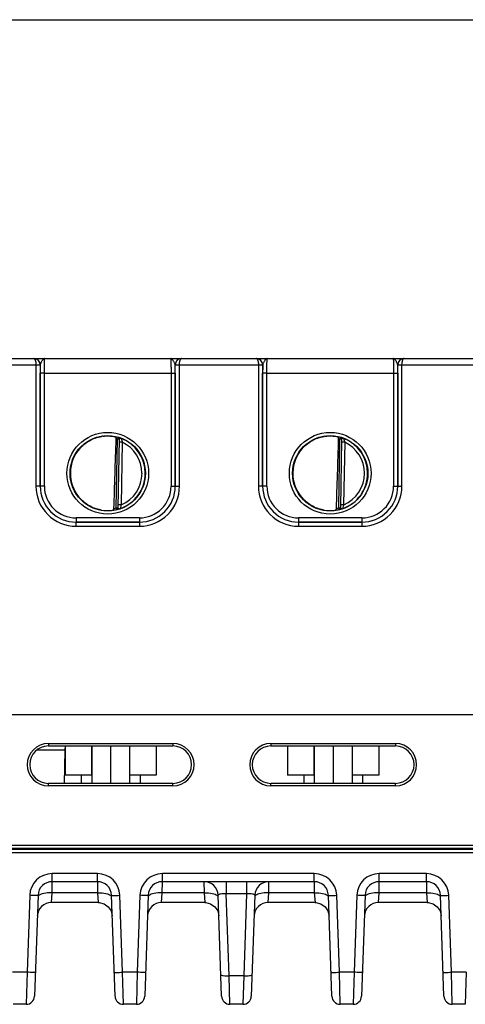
# Model space of a CAD drawing. Header units: inches. Extents: x 0 to 34, y 0 to 22.
# Tile 122 of 168: x 21.1 to 23.2, y 8.1 to 12.8. Entities that reach past the tile are written whole.
import ezdxf

# ---------------------------------------------------------------- set-up
doc = ezdxf.new("R2010")
doc.units = ezdxf.units.IN
doc.header["$LTSCALE"] = 1.87
doc.header["$MEASUREMENT"] = 0
doc.layers.get('0').update_dxf_attribs({"linetype": 'CONTINUOUS'})
doc.layers.add('02___PRT_ALL_AXES', color=7, linetype='CONTINUOUS')
doc.layers.add('DIMENSIONS', color=7, linetype='CONTINUOUS')
doc.styles.get("Standard").update_dxf_attribs({"font": 'txt', "width": 0.8})
doc.dimstyles.new('DIMSTYLE_2', dxfattribs={"dimtxt": 0.125, "dimasz": 0.18, "dimexe": 0.125, "dimexo": 0.0625, "dimgap": 0.0625, "dimtad": 0, "dimtih": 1, "dimtoh": 1, "dimzin": 4, "dimdsep": 46, "dimtxsty": 'STANDARD', "dimblk": '_FILLED', "dimblk1": '_FILLED', "dimblk2": '_FILLED', "dimcen": 0.09, "dimadec": 0, "dimazin": 0, "dimtp": 0.01, "dimtm": 0.01, "dimtfac": 1, "dimtofl": 0, "dimtmove": 0, "dimatfit": 3, "dimldrblk": '_FILLED', "dimfxl": 1, "dimtolj": 1, "dimtzin": 4, "dimarcsym": 0})

# ---------------------------------------------------------------- blocks, each defined once
blk = doc.blocks.new('_FILLED')
at = {"color": 0, "linetype": 'BYBLOCK'}
blk.add_solid([(0, 0), (-1, 0.174), (-1, -0.174)], dxfattribs=at)
blk = doc.blocks.new('*D11')
at = {"layer": 'DIMENSIONS', "color": 2, "linetype": 'CONTINUOUS'}
for p, q in [((14.9411, 12.7904), (26.0099, 12.7904)), ((25.8849, 12.7904), (25.8849, 10.6747)), ((25.8849, 8.1214), (25.8849, 10.4247)), ((24.3155, 8.1214), (26.0099, 8.1214))]:
    blk.add_line(p, q, dxfattribs=at)
at = {"layer": 'DIMENSIONS', "color": 2, "linetype": 'CONTINUOUS', "xscale": 0.18, "yscale": 0.18, "zscale": 0.18}
for p, rotation in [((25.8849, 12.7904), 90), ((25.8849, 8.1214), 270)]:
    blk.add_blockref('_FILLED', p, dxfattribs=dict(at, rotation=rotation))
at = {"layer": 'DIMENSIONS', "color": 2, "linetype": 'CONTINUOUS', "insert": (25.8849, 10.6122), "char_height": 0.125, "width": 1.225, "attachment_point": 2, "line_spacing_factor": 0.9}
blk.add_mtext('4.67{\\Ftxt.shx;\\W1.000000;\\H0.125000; }[118.6]', dxfattribs=at)

msp = doc.modelspace()

# ---------------------------------------------------------------- linework, layer by layer
at = {"color": 7, "linetype": 'CONTINUOUS'}
for p, q in [((20.8171, 11.1834), (21.1717, 11.1834)), ((21.1732, 11.1834), (21.1717, 11.1834)), ((21.1719, 11.1834), (21.872, 11.1834)), ((21.1721, 11.1834), (21.172, 11.1834)), ((21.1735, 11.1834), (21.1721, 11.1834)), ((21.872, 11.1834), (21.8696, 11.1834)), ((21.8721, 11.1834), (21.8706, 11.1833)), ((21.8721, 11.1834), (22.2267, 11.1834)), ((22.2282, 11.1834), (22.2267, 11.1834)), ((22.2269, 11.1834), (22.927, 11.1834)), ((22.2271, 11.1834), (22.227, 11.1834)), ((22.2285, 11.1834), (22.2271, 11.1834)), ((22.927, 11.1834), (22.9246, 11.1834)), ((22.9271, 11.1834), (22.9256, 11.1833)), ((22.9271, 11.1834), (23.2817, 11.1834)), ((20.8073, 11.1535), (21.1816, 11.1535)), ((21.1816, 11.1535), (21.1815, 10.578)), ((21.1816, 11.1535), (21.2016, 11.1535)), ((21.1816, 11.1535), (21.2016, 11.1534)), ((21.2016, 11.1534), (21.2015, 10.5779)), ((21.2019, 11.1534), (21.2016, 11.1534)), ((21.2016, 10.578), (21.2017, 11.1142)), ((21.2217, 11.114), (21.2017, 11.1142)), ((21.2216, 10.5779), (21.2217, 11.114)), ((21.2217, 11.114), (21.8222, 11.114)), ((21.8222, 11.114), (21.8422, 11.1142)), ((21.8222, 11.114), (21.8223, 10.5779)), ((21.8423, 11.1534), (21.842, 11.1534)), ((21.8422, 11.1142), (21.8423, 10.578)), ((21.8423, 11.1535), (21.8623, 11.1535)), ((21.8423, 11.1534), (21.8623, 11.1535)), ((21.8424, 10.5779), (21.8423, 11.1534)), ((21.8623, 11.1535), (22.2366, 11.1535)), ((21.8623, 10.578), (21.8623, 11.1535)), ((22.2366, 11.1535), (22.2365, 10.578)), ((22.2366, 11.1535), (22.2566, 11.1535)), ((22.2366, 11.1535), (22.2566, 11.1534)), ((22.2566, 11.1534), (22.2565, 10.5779)), ((22.2569, 11.1534), (22.2566, 11.1534)), ((22.2566, 10.578), (22.2567, 11.1142)), ((22.2767, 11.114), (22.2567, 11.1142)), ((22.2766, 10.5779), (22.2767, 11.114)), ((22.2767, 11.114), (22.8772, 11.114)), ((22.8772, 11.114), (22.8972, 11.1142)), ((22.8772, 11.114), (22.8773, 10.5779)), ((22.8973, 11.1534), (22.897, 11.1534)), ((22.8972, 11.1142), (22.8973, 10.578)), ((22.8973, 11.1535), (22.9173, 11.1535)), ((22.8973, 11.1534), (22.9173, 11.1535)), ((22.8974, 10.5779), (22.8973, 11.1534)), ((22.9173, 11.1535), (23.2916, 11.1535)), ((22.9173, 10.578), (22.9173, 11.1535)), ((21.5627, 10.4755), (21.5684, 10.8018)), ((21.5706, 10.8094), (21.5684, 10.8018)), ((21.5763, 10.8017), (21.5684, 10.8018)), ((21.5706, 10.8097), (21.5706, 10.8094)), ((21.5763, 10.802), (21.5706, 10.475)), ((21.591, 10.7866), (21.576, 10.7869)), ((21.591, 10.7866), (21.5858, 10.4899)), ((22.6177, 10.4755), (22.6234, 10.8018)), ((22.6256, 10.8094), (22.6234, 10.8018)), ((22.6313, 10.8017), (22.6234, 10.8018)), ((22.6256, 10.8097), (22.6256, 10.8094)), ((22.6313, 10.802), (22.6256, 10.475)), ((22.646, 10.7866), (22.631, 10.7869)), ((22.646, 10.7866), (22.6408, 10.4899)), ((21.2015, 10.5779), (21.1815, 10.578)), ((21.2016, 10.578), (21.2015, 10.5779)), ((21.2216, 10.5779), (21.2016, 10.578)), ((21.8223, 10.5779), (21.8423, 10.578)), ((21.8423, 10.578), (21.8424, 10.5779)), ((21.8424, 10.5779), (21.8623, 10.578)), ((22.2565, 10.5779), (22.2365, 10.578)), ((22.2566, 10.578), (22.2565, 10.5779)), ((22.2766, 10.5779), (22.2566, 10.578)), ((22.8773, 10.5779), (22.8973, 10.578)), ((22.8973, 10.578), (22.8974, 10.5779)), ((22.8974, 10.5779), (22.9173, 10.578)), ((21.5627, 10.4755), (21.5706, 10.4754)), ((21.5646, 10.4679), (21.5627, 10.4755)), ((21.5646, 10.4679), (21.5646, 10.4675)), ((21.5646, 10.4675), (21.5671, 10.4679)), ((21.5706, 10.475), (21.571, 10.4741)), ((21.5858, 10.4899), (21.5708, 10.4902)), ((21.571, 10.4741), (21.5721, 10.4732)), ((22.6177, 10.4755), (22.6256, 10.4754)), ((22.6196, 10.4679), (22.6177, 10.4755)), ((22.6196, 10.4679), (22.6196, 10.4675)), ((22.6196, 10.4675), (22.6221, 10.4679)), ((22.6256, 10.475), (22.626, 10.4741)), ((22.6408, 10.4899), (22.6258, 10.4902)), ((22.626, 10.4741), (22.6271, 10.4732)), ((21.6723, 10.4279), (21.3716, 10.4279)), ((21.3716, 10.4279), (21.3716, 10.408)), ((21.6723, 10.4279), (21.6723, 10.408)), ((22.7273, 10.4279), (22.4266, 10.4279)), ((22.4266, 10.4279), (22.4266, 10.408)), ((22.7273, 10.4279), (22.7273, 10.408)), ((21.3715, 10.408), (21.6724, 10.408)), ((21.3716, 10.408), (21.3715, 10.408)), ((21.3715, 10.408), (21.3715, 10.3881)), ((21.3715, 10.3881), (21.6724, 10.3881)), ((21.6723, 10.408), (21.3716, 10.408)), ((21.6723, 10.408), (21.6724, 10.408)), ((21.6724, 10.408), (21.6724, 10.3881)), ((22.4265, 10.408), (22.7274, 10.408)), ((22.4266, 10.408), (22.4265, 10.408)), ((22.4265, 10.408), (22.4265, 10.3881)), ((22.4265, 10.3881), (22.7274, 10.3881)), ((22.7273, 10.408), (22.4266, 10.408)), ((22.7273, 10.408), (22.7274, 10.408)), ((22.7274, 10.408), (22.7274, 10.3881)), ((24.285, 9.4944), (15.463, 9.4944)), ((21.2407, 9.3581), (21.8312, 9.3581)), ((21.2407, 9.3581), (21.2407, 9.3463)), ((21.2407, 9.3463), (21.8312, 9.3463)), ((21.3199, 9.3463), (21.3199, 9.2084)), ((21.4451, 9.3463), (21.4451, 9.2084)), ((21.4459, 9.3463), (21.4459, 9.1692)), ((21.5359, 9.3463), (21.5359, 9.1692)), ((21.6259, 9.3463), (21.6259, 9.1692)), ((21.7519, 9.3463), (21.7519, 9.2084)), ((21.8312, 9.3581), (21.8312, 9.3463)), ((22.2957, 9.3581), (22.8862, 9.3581)), ((22.2957, 9.3581), (22.2957, 9.3463)), ((22.2957, 9.3463), (22.8862, 9.3463)), ((22.3749, 9.3463), (22.3749, 9.2084)), ((22.5001, 9.3463), (22.5001, 9.2084)), ((22.5009, 9.3463), (22.5009, 9.1692)), ((22.5909, 9.3463), (22.5909, 9.1692)), ((22.6809, 9.3463), (22.6809, 9.1692)), ((22.8069, 9.3463), (22.8069, 9.2084)), ((22.8862, 9.3581), (22.8862, 9.3463)), ((21.3184, 9.3264), (21.1848, 9.3264)), ((21.3184, 9.3264), (21.3157, 9.1692)), ((21.4459, 9.2084), (21.3199, 9.2084)), ((21.3964, 9.2084), (21.3964, 9.1692)), ((21.7519, 9.2084), (21.6259, 9.2084)), ((21.6754, 9.2084), (21.6754, 9.1692)), ((22.5009, 9.2084), (22.3749, 9.2084)), ((22.4514, 9.2084), (22.4514, 9.1692)), ((22.8069, 9.2084), (22.6809, 9.2084)), ((22.7304, 9.2084), (22.7304, 9.1692)), ((21.8312, 9.1692), (21.2407, 9.1692)), ((21.2407, 9.1569), (21.2407, 9.1692)), ((21.8312, 9.1569), (21.2407, 9.1569)), ((21.8312, 9.1569), (21.8312, 9.1692)), ((22.8862, 9.1692), (22.2957, 9.1692)), ((22.2957, 9.1569), (22.2957, 9.1692)), ((22.8862, 9.1569), (22.2957, 9.1569)), ((22.8862, 9.1569), (22.8862, 9.1692)), ((24.2742, 8.875), (15.4628, 8.875)), ((12.5968, 8.8407), (24.3747, 8.8407)), ((24.2383, 8.8552), (15.129, 8.8552)), ((24.3591, 8.8603), (15.4618, 8.8603)), ((21.4734, 8.7409), (21.2584, 8.7409)), ((21.2584, 8.7029), (21.2584, 8.7409)), ((21.4734, 8.7029), (21.4734, 8.7409)), ((22.5014, 8.7409), (21.7811, 8.7409)), ((21.7811, 8.7029), (21.7811, 8.7409)), ((22.5014, 8.7029), (22.5014, 8.7409)), ((23.0329, 8.7409), (22.8091, 8.7409)), ((22.8091, 8.7029), (22.8091, 8.7409)), ((23.0329, 8.7029), (23.0329, 8.7409)), ((21.2581, 8.6502), (21.2584, 8.7029)), ((21.4734, 8.7029), (21.2584, 8.7029)), ((21.4734, 8.7029), (21.4737, 8.6502)), ((21.7808, 8.6502), (21.7811, 8.7029)), ((22.5014, 8.7029), (21.7811, 8.7029)), ((21.9785, 8.7029), (21.9788, 8.6502)), ((22.0843, 8.7029), (22.0843, 8.6453)), ((22.1803, 8.7029), (22.1803, 8.6453)), ((22.2859, 8.6502), (22.2862, 8.7029)), ((22.5014, 8.7029), (22.5017, 8.6502)), ((22.8088, 8.6502), (22.8091, 8.7029)), ((23.0329, 8.7029), (22.8091, 8.7029)), ((23.0329, 8.7029), (23.0332, 8.6502)), ((21.1521, 8.6383), (21.1394, 8.2734)), ((21.1915, 8.6383), (21.1748, 8.1594)), ((21.2549, 8.6045), (21.2581, 8.6502)), ((21.4737, 8.6502), (21.2581, 8.6502)), ((21.4737, 8.6502), (21.4768, 8.6045)), ((21.557, 8.1594), (21.5403, 8.6383)), ((21.5924, 8.2734), (21.5796, 8.6383)), ((21.6748, 8.6383), (21.6621, 8.2734)), ((21.7142, 8.6383), (21.6974, 8.1594)), ((21.7776, 8.6045), (21.7808, 8.6502)), ((21.9788, 8.6502), (21.7808, 8.6502)), ((21.9788, 8.6502), (21.9819, 8.6045)), ((22.0621, 8.1594), (22.0454, 8.6383)), ((22.1803, 8.6453), (22.0844, 8.6453)), ((22.0979, 8.257), (22.0844, 8.6453)), ((22.1803, 8.6453), (22.1668, 8.257)), ((22.2193, 8.6383), (22.2026, 8.1594)), ((22.2827, 8.6045), (22.2859, 8.6502)), ((22.5017, 8.6502), (22.2859, 8.6502)), ((22.5017, 8.6502), (22.5049, 8.6045)), ((22.585, 8.1594), (22.5683, 8.6383)), ((22.6204, 8.2734), (22.6077, 8.6383)), ((22.7029, 8.6383), (22.6901, 8.2734)), ((22.7422, 8.6383), (22.7255, 8.1594)), ((22.8057, 8.6045), (22.8088, 8.6502)), ((23.0332, 8.6502), (22.8088, 8.6502)), ((23.0332, 8.6502), (23.0364, 8.6045)), ((23.1165, 8.1594), (23.0998, 8.6383)), ((23.1519, 8.2734), (23.1392, 8.6383)), ((21.4768, 8.6045), (21.2549, 8.6045)), ((21.9819, 8.6045), (21.7776, 8.6045)), ((22.5049, 8.6045), (22.2827, 8.6045)), ((23.0364, 8.6045), (22.8057, 8.6045)), ((21.1394, 8.2734), (21.0697, 8.2734)), ((21.1394, 8.2734), (21.1354, 8.1214)), ((21.6621, 8.2734), (21.5924, 8.2734)), ((21.5963, 8.1214), (21.5924, 8.2734)), ((21.6621, 8.2734), (21.6581, 8.1214)), ((22.6901, 8.2734), (22.6204, 8.2734)), ((22.6244, 8.1214), (22.6204, 8.2734)), ((22.6901, 8.2734), (22.6861, 8.1214)), ((23.2216, 8.2734), (23.1519, 8.2734)), ((23.1559, 8.1214), (23.1519, 8.2734)), ((23.2216, 8.2734), (23.2176, 8.1214)), ((22.1668, 8.257), (22.0979, 8.257)), ((22.1015, 8.1214), (22.0979, 8.257)), ((22.1668, 8.257), (22.1632, 8.1214)), ((21.1354, 8.1214), (21.0737, 8.1214)), ((21.6581, 8.1214), (21.5963, 8.1214)), ((22.1632, 8.1214), (22.1015, 8.1214)), ((22.6861, 8.1214), (22.6244, 8.1214)), ((23.2176, 8.1214), (23.1559, 8.1214))]:
    msp.add_line(p, q, dxfattribs=at)
for points in [[(21.4768, 8.6045), (21.4814, 8.6043), (21.505, 8.5983), (21.5248, 8.5842), (21.5383, 8.564), (21.5437, 8.5403)], [(21.9819, 8.6045), (21.9865, 8.6043), (22.0101, 8.5983), (22.0299, 8.5842), (22.0434, 8.564), (22.0488, 8.5403)], [(22.5049, 8.6045), (22.5095, 8.6043), (22.533, 8.5983), (22.5528, 8.5842), (22.5663, 8.564), (22.5717, 8.5403)], [(23.0364, 8.6045), (23.041, 8.6043), (23.0645, 8.5983), (23.0843, 8.5842), (23.0978, 8.564), (23.1032, 8.5403)]]:
    msp.add_lwpolyline(points, dxfattribs=at)
for centre, radius in [((21.5219, 10.6395), 0.1937), ((22.5769, 10.6395), 0.1937), ((21.5219, 10.6394), 0.1787), ((22.5769, 10.6394), 0.1787)]:
    msp.add_circle(centre, radius, dxfattribs=at)
for centre, radius, start, end in [((21.1717, 11.1801), 0.00327, 87.8599, 89.9826), ((21.1719, 11.1534), 0.03, 87.5291, 89.999), ((21.1719, 11.1534), 0.03, 359.9956, 87.5279), ((21.872, 11.1534), 0.03, 92.7602, 180.0044), ((21.872, 11.1534), 0.03, 90.0012, 92.7589), ((21.8721, 11.1801), 0.00327, 90.0179, 92.1395), ((22.2267, 11.1801), 0.00327, 87.8599, 89.9826), ((22.2269, 11.1534), 0.03, 87.5291, 89.999), ((22.2269, 11.1534), 0.03, 359.9956, 87.5279), ((22.927, 11.1534), 0.03, 92.7602, 180.0044), ((22.927, 11.1534), 0.03, 90.0012, 92.7589), ((22.9271, 11.1801), 0.00327, 90.0179, 92.1395), ((21.1716, 11.1534), 0.03, 359.9986, 0.2485), ((25.9949, 11.1138), 4.7932, 179.5265, 179.9953), ((17.3045, 11.1148), 4.5376, 359.9915, 0.4867), ((21.8723, 11.1534), 0.03, 179.7515, 180.0014), ((22.2266, 11.1534), 0.03, 359.9986, 0.2485), ((27.0499, 11.1138), 4.7932, 179.5265, 179.9953), ((18.3595, 11.1148), 4.5376, 359.9915, 0.4867), ((22.9273, 11.1534), 0.03, 179.7515, 180.0014), ((21.5219, 10.6395), 0.1772, 97.5897, 260.4103), ((21.5221, 10.6386), 0.1781, 97.6098, 99.3988), ((21.522, 10.6396), 0.1766, 74.0133, 78.9223), ((21.5219, 10.6394), 0.169, 74.0143, 76.3145), ((21.5684, 10.8022), 0.00787, 359.0028, 74.0573), ((21.5684, 10.8018), 0.00787, 1.6021, 74.0232), ((21.5684, 10.8018), 0.00784, 359.0019, 1.612), ((21.5219, 10.6394), 0.1776, 359.9911, 68.799), ((21.8726, 10.8708), 0.2939, 192.9473, 196.6544), ((21.5219, 10.6394), 0.1626, 359.9909, 64.8568), ((22.5769, 10.6395), 0.1772, 97.5897, 260.4103), ((22.5771, 10.6386), 0.1781, 97.6098, 99.3988), ((22.577, 10.6396), 0.1766, 74.0133, 78.9223), ((22.5769, 10.6394), 0.169, 74.0143, 76.3145), ((22.6234, 10.8022), 0.00787, 359.0028, 74.0573), ((22.6234, 10.8018), 0.00787, 1.6021, 74.0232), ((22.6234, 10.8018), 0.00784, 359.0019, 1.612), ((22.5769, 10.6394), 0.1776, 359.9911, 68.799), ((22.9276, 10.8708), 0.2939, 192.9473, 196.6544), ((22.5769, 10.6394), 0.1626, 359.9909, 64.8568), ((21.5202, 10.6395), 0.1755, 180.0274, 181.9215), ((21.522, 10.6394), 0.1776, 289.1914, 359.9989), ((21.522, 10.6394), 0.1626, 293.1309, 0.0028), ((22.5752, 10.6395), 0.1755, 180.0274, 181.9215), ((22.577, 10.6394), 0.1776, 289.1914, 359.9989), ((22.577, 10.6394), 0.1626, 293.1308, 0.0029), ((21.3715, 10.578), 0.1899, 179.9889, 270.0019), ((21.3715, 10.5779), 0.1699, 179.9848, 270.0049), ((21.3716, 10.578), 0.17, 179.9855, 269.9982), ((21.3716, 10.5778), 0.15, 179.9812, 270.0003), ((21.6723, 10.578), 0.17, 270.0018, 0.0145), ((21.6723, 10.5778), 0.15, 269.9997, 0.0188), ((21.6724, 10.578), 0.1899, 269.9981, 0.0111), ((21.6724, 10.5779), 0.1699, 269.9951, 0.0152), ((22.4265, 10.578), 0.1899, 179.9889, 270.0019), ((22.4265, 10.5779), 0.1699, 179.9848, 270.0049), ((22.4266, 10.578), 0.17, 179.9855, 269.9982), ((22.4266, 10.5778), 0.15, 179.9812, 270.0003), ((22.7273, 10.578), 0.17, 270.0018, 0.0145), ((22.7273, 10.5778), 0.15, 269.9997, 0.0188), ((22.7274, 10.578), 0.1899, 269.9981, 0.0111), ((22.7274, 10.5779), 0.1699, 269.9951, 0.0152), ((21.5222, 10.6406), 0.1784, 259.0718, 260.3997), ((21.5206, 10.6307), 0.1683, 260.3451, 277.8085), ((21.5219, 10.6393), 0.1767, 277.0182, 283.9844), ((21.5219, 10.6395), 0.169, 280.1153, 283.9841), ((21.5627, 10.4751), 0.00787, 283.9402, 358.9971), ((21.5627, 10.4755), 0.00787, 283.9738, 356.3969), ((21.5628, 10.4755), 0.00784, 356.3871, 358.9981), ((22.5772, 10.6406), 0.1784, 259.0718, 260.3997), ((22.5756, 10.6307), 0.1683, 260.3451, 277.8085), ((22.5769, 10.6393), 0.1767, 277.0182, 283.9844), ((22.5769, 10.6395), 0.169, 280.1153, 283.9841), ((22.6177, 10.4751), 0.00787, 283.9402, 358.9971), ((22.6177, 10.4755), 0.00787, 283.9738, 356.3969), ((22.6178, 10.4755), 0.00784, 356.3871, 358.9981), ((21.2407, 9.2575), 0.1006, 90.0006, 269.9994), ((21.2407, 9.2578), 0.0886, 90, 270), ((21.3775, 9.3253), 0.0591, 167.3599, 179), ((21.8312, 9.2575), 0.1006, 270.0003, 89.9997), ((21.8312, 9.2578), 0.0886, 270, 90), ((22.2957, 9.2575), 0.1006, 90.0006, 269.9994), ((22.2957, 9.2578), 0.0886, 90, 270), ((22.8862, 9.2575), 0.1006, 270.0003, 89.9997), ((22.8862, 9.2578), 0.0886, 270, 90), ((21.2584, 8.6346), 0.1063, 90.0003, 177.9997), ((21.4734, 8.6346), 0.1063, 2.0026, 89.9973), ((21.7811, 8.6346), 0.1063, 90.0003, 177.9997), ((22.5014, 8.6346), 0.1063, 2.0026, 89.9973), ((22.8091, 8.6346), 0.1063, 90.0003, 177.9997), ((23.0329, 8.6346), 0.1063, 2.0026, 89.9973), ((21.2584, 8.636), 0.0669, 90.0003, 178), ((21.4734, 8.636), 0.0669, 2.0112, 90), ((21.7811, 8.636), 0.0669, 90.0003, 177.9977), ((21.9785, 8.636), 0.0669, 2, 90), ((22.2862, 8.636), 0.0669, 89.9997, 178), ((22.5014, 8.636), 0.0669, 2.0112, 90), ((22.8091, 8.636), 0.0669, 90.0003, 177.9977), ((23.0329, 8.636), 0.0669, 2.0112, 90), ((21.2549, 8.5375), 0.0669, 90, 177.64), ((21.7776, 8.5375), 0.0669, 90, 177.64), ((22.2827, 8.5375), 0.0669, 90, 177.64), ((22.8057, 8.5375), 0.0669, 90, 177.64), ((21.1354, 8.1608), 0.0394, 270, 358), ((21.5963, 8.1608), 0.0394, 182.0082, 270.0003), ((21.6581, 8.1608), 0.0394, 269.9997, 357.9918), ((22.1015, 8.1608), 0.0394, 182, 270), ((22.1632, 8.1608), 0.0394, 270, 358), ((22.6244, 8.1608), 0.0394, 182.0082, 270.0003), ((22.6861, 8.1608), 0.0394, 269.9997, 357.9918), ((23.1559, 8.1608), 0.0394, 182.0082, 270.0003)]:
    msp.add_arc(centre, radius, start, end, dxfattribs=at)
for centre in [(21.5436, 13.3967), (22.5986, 13.3967)]:
    msp.add_ellipse(centre, major_axis=(0.078, 4.4688), ratio=0.01745, start_param=-2.283644, end_param=-2.189561, dxfattribs=at)
for points, knots in [([(21.1719, 11.1834), (21.1725, 11.1834), (21.174, 11.1828), (21.1757, 11.181), (21.1774, 11.1782), (21.1788, 11.1746), (21.18, 11.1701), (21.1812, 11.163), (21.1816, 11.1574), (21.1816, 11.1535)], [0, 0, 0, 0, 0.058927, 0.132934, 0.228657, 0.347601, 0.48839, 0.647641, 1, 1, 1, 1]), ([(21.2016, 11.1535), (21.2016, 11.1574), (21.2, 11.1651), (21.1936, 11.1748), (21.1842, 11.1814), (21.1768, 11.1832), (21.1732, 11.1834)], [0, 0, 0, 0, 0.256304, 0.50879, 0.756176, 1, 1, 1, 1]), ([(21.2233, 11.1834), (21.2223, 11.1834), (21.2201, 11.1829), (21.217, 11.1808), (21.2141, 11.1777), (21.2111, 11.1736), (21.2082, 11.1689), (21.2054, 11.1638), (21.203, 11.1587), (21.2019, 11.1551), (21.2019, 11.1534)], [0, 0, 0, 0, 0.078756, 0.170582, 0.281971, 0.413169, 0.5601, 0.715105, 0.866637, 1, 1, 1, 1]), ([(21.2217, 11.114), (21.2217, 11.1185), (21.2217, 11.1274), (21.2218, 11.1403), (21.2219, 11.1504), (21.2221, 11.1579), (21.2222, 11.1629), (21.2223, 11.1675), (21.2224, 11.1715), (21.2225, 11.175), (21.2227, 11.1779), (21.2228, 11.1799), (21.2229, 11.1813), (21.223, 11.182), (21.223, 11.1826), (21.2231, 11.183), (21.2232, 11.1832), (21.2232, 11.1834), (21.2233, 11.1834)], [0, 0, 0, 0, 0.195368, 0.382973, 0.55569, 0.634386, 0.706958, 0.772718, 0.831042, 0.881376, 0.923246, 0.956259, 0.969347, 0.980118, 0.98855, 0.994633, 0.998383, 1, 1, 1, 1]), ([(21.8206, 11.1834), (21.8206, 11.1834), (21.8207, 11.1832), (21.8208, 11.183), (21.8209, 11.1826), (21.8209, 11.182), (21.821, 11.1813), (21.8211, 11.1799), (21.8212, 11.1779), (21.8214, 11.175), (21.8215, 11.1715), (21.8216, 11.1675), (21.8217, 11.1629), (21.8218, 11.1579), (21.8219, 11.1504), (21.8221, 11.1403), (21.8222, 11.1274), (21.8222, 11.1185), (21.8222, 11.114)], [0, 0, 0, 0, 0.00163, 0.005392, 0.011478, 0.019909, 0.030679, 0.043767, 0.07678, 0.118649, 0.168982, 0.227304, 0.293062, 0.365632, 0.444325, 0.617036, 0.804634, 1, 1, 1, 1]), ([(21.842, 11.1534), (21.8419, 11.1551), (21.8409, 11.1587), (21.8385, 11.1638), (21.8357, 11.1689), (21.8328, 11.1736), (21.8298, 11.1777), (21.8268, 11.1808), (21.8238, 11.1829), (21.8216, 11.1834), (21.8206, 11.1834)], [0, 0, 0, 0, 0.133375, 0.284921, 0.439936, 0.58687, 0.718061, 0.829437, 0.921249, 1, 1, 1, 1]), ([(21.8706, 11.1833), (21.8669, 11.1832), (21.8596, 11.1814), (21.8502, 11.1748), (21.8439, 11.1651), (21.8423, 11.1574), (21.8423, 11.1535)], [0, 0, 0, 0, 0.243825, 0.491225, 0.743715, 1, 1, 1, 1]), ([(21.8623, 11.1535), (21.8623, 11.1574), (21.8627, 11.163), (21.8639, 11.1701), (21.8651, 11.1746), (21.8665, 11.1782), (21.8681, 11.181), (21.8699, 11.1828), (21.8714, 11.1834), (21.872, 11.1834)], [0, 0, 0, 0, 0.35236, 0.511612, 0.652403, 0.771347, 0.867068, 0.941073, 1, 1, 1, 1]), ([(22.2269, 11.1834), (22.2275, 11.1834), (22.229, 11.1828), (22.2307, 11.181), (22.2324, 11.1782), (22.2338, 11.1746), (22.235, 11.1701), (22.2362, 11.163), (22.2366, 11.1574), (22.2366, 11.1535)], [0, 0, 0, 0, 0.058927, 0.132934, 0.228657, 0.347601, 0.48839, 0.647641, 1, 1, 1, 1]), ([(22.2566, 11.1535), (22.2566, 11.1574), (22.255, 11.1651), (22.2486, 11.1748), (22.2392, 11.1814), (22.2318, 11.1832), (22.2282, 11.1834)], [0, 0, 0, 0, 0.256304, 0.50879, 0.756176, 1, 1, 1, 1]), ([(22.2783, 11.1834), (22.2773, 11.1834), (22.2751, 11.1829), (22.272, 11.1808), (22.2691, 11.1777), (22.2661, 11.1736), (22.2632, 11.1689), (22.2604, 11.1638), (22.258, 11.1587), (22.2569, 11.1551), (22.2569, 11.1534)], [0, 0, 0, 0, 0.078756, 0.170582, 0.281971, 0.413169, 0.5601, 0.715105, 0.866637, 1, 1, 1, 1]), ([(22.2767, 11.114), (22.2767, 11.1185), (22.2767, 11.1274), (22.2768, 11.1403), (22.2769, 11.1504), (22.2771, 11.1579), (22.2772, 11.1629), (22.2773, 11.1675), (22.2774, 11.1715), (22.2775, 11.175), (22.2777, 11.1779), (22.2778, 11.1799), (22.2779, 11.1813), (22.278, 11.182), (22.278, 11.1826), (22.2781, 11.183), (22.2782, 11.1832), (22.2782, 11.1834), (22.2783, 11.1834)], [0, 0, 0, 0, 0.195368, 0.382973, 0.55569, 0.634386, 0.706958, 0.772718, 0.831042, 0.881376, 0.923246, 0.956259, 0.969347, 0.980118, 0.98855, 0.994633, 0.998383, 1, 1, 1, 1]), ([(22.8756, 11.1834), (22.8756, 11.1834), (22.8757, 11.1832), (22.8758, 11.183), (22.8759, 11.1826), (22.8759, 11.182), (22.876, 11.1813), (22.8761, 11.1799), (22.8762, 11.1779), (22.8764, 11.175), (22.8765, 11.1715), (22.8766, 11.1675), (22.8767, 11.1629), (22.8768, 11.1579), (22.8769, 11.1504), (22.8771, 11.1403), (22.8772, 11.1274), (22.8772, 11.1185), (22.8772, 11.114)], [0, 0, 0, 0, 0.00163, 0.005392, 0.011478, 0.019909, 0.030679, 0.043767, 0.07678, 0.118649, 0.168982, 0.227304, 0.293062, 0.365632, 0.444325, 0.617036, 0.804634, 1, 1, 1, 1]), ([(22.897, 11.1534), (22.8969, 11.1551), (22.8959, 11.1587), (22.8935, 11.1638), (22.8907, 11.1689), (22.8878, 11.1736), (22.8848, 11.1777), (22.8818, 11.1808), (22.8788, 11.1829), (22.8766, 11.1834), (22.8756, 11.1834)], [0, 0, 0, 0, 0.133375, 0.284921, 0.439936, 0.58687, 0.718061, 0.829437, 0.921249, 1, 1, 1, 1]), ([(22.9256, 11.1833), (22.9219, 11.1832), (22.9146, 11.1814), (22.9052, 11.1748), (22.8989, 11.1651), (22.8973, 11.1574), (22.8973, 11.1535)], [0, 0, 0, 0, 0.243825, 0.491225, 0.743715, 1, 1, 1, 1]), ([(22.9173, 11.1535), (22.9173, 11.1574), (22.9177, 11.163), (22.9189, 11.1701), (22.9201, 11.1746), (22.9215, 11.1782), (22.9231, 11.181), (22.9249, 11.1828), (22.9264, 11.1834), (22.927, 11.1834)], [0, 0, 0, 0, 0.35236, 0.511612, 0.652403, 0.771347, 0.867068, 0.941073, 1, 1, 1, 1]), ([(21.3448, 10.6409), (21.3449, 10.6512), (21.3469, 10.6719), (21.3551, 10.7019), (21.3686, 10.7299), (21.3866, 10.7552), (21.4088, 10.777), (21.4345, 10.7946), (21.4628, 10.8074), (21.4829, 10.8126), (21.493, 10.8143)], [0, 0, 0, 0, 0.124994, 0.249987, 0.374981, 0.49998, 0.624979, 0.749984, 0.87499, 1, 1, 1, 1]), ([(21.4985, 10.8151), (21.5038, 10.8158), (21.523, 10.8174), (21.5424, 10.8158), (21.5559, 10.8129)], [0, 0, 0, 0, 0.279236, 1, 1, 1, 1]), ([(21.5619, 10.8036), (21.5619, 10.8047), (21.5616, 10.807), (21.5603, 10.8099), (21.5584, 10.812), (21.5567, 10.8127), (21.5559, 10.8129)], [0, 0, 0, 0, 0.29813, 0.561485, 0.78951, 1, 1, 1, 1]), ([(21.5862, 10.805), (21.5851, 10.8054), (21.5831, 10.8061), (21.5801, 10.8071), (21.5775, 10.808), (21.5752, 10.8087), (21.5735, 10.8091), (21.5724, 10.8094), (21.5718, 10.8095), (21.5713, 10.8097), (21.5709, 10.8097), (21.5707, 10.8097), (21.5706, 10.8098), (21.5706, 10.8097)], [0, 0, 0, 0, 0.209002, 0.401143, 0.572522, 0.719607, 0.838965, 0.887207, 0.927301, 0.958883, 0.981641, 0.995322, 1, 1, 1, 1]), ([(21.5862, 10.805), (21.5852, 10.8054), (21.5834, 10.8054), (21.5813, 10.805), (21.5798, 10.8045), (21.5784, 10.804), (21.5772, 10.8034), (21.5763, 10.8026), (21.5763, 10.802)], [0, 0, 0, 0, 0.296253, 0.448699, 0.596767, 0.731961, 0.846449, 1, 1, 1, 1]), ([(22.3998, 10.6409), (22.3999, 10.6512), (22.4019, 10.6719), (22.4101, 10.7019), (22.4236, 10.7299), (22.4416, 10.7552), (22.4638, 10.777), (22.4895, 10.7946), (22.5178, 10.8074), (22.5379, 10.8126), (22.548, 10.8143)], [0, 0, 0, 0, 0.124994, 0.249987, 0.374981, 0.49998, 0.624979, 0.749984, 0.87499, 1, 1, 1, 1]), ([(22.5535, 10.8151), (22.5588, 10.8158), (22.578, 10.8174), (22.5974, 10.8158), (22.6109, 10.8129)], [0, 0, 0, 0, 0.279236, 1, 1, 1, 1]), ([(22.6169, 10.8036), (22.6169, 10.8047), (22.6166, 10.807), (22.6153, 10.8099), (22.6134, 10.812), (22.6117, 10.8127), (22.6109, 10.8129)], [0, 0, 0, 0, 0.29813, 0.561485, 0.78951, 1, 1, 1, 1]), ([(22.6412, 10.805), (22.6401, 10.8054), (22.6381, 10.8061), (22.6351, 10.8071), (22.6325, 10.808), (22.6302, 10.8087), (22.6285, 10.8091), (22.6274, 10.8094), (22.6268, 10.8095), (22.6263, 10.8097), (22.6259, 10.8097), (22.6257, 10.8097), (22.6256, 10.8098), (22.6256, 10.8097)], [0, 0, 0, 0, 0.209002, 0.401143, 0.572522, 0.719607, 0.838965, 0.887207, 0.927301, 0.958883, 0.981641, 0.995322, 1, 1, 1, 1]), ([(22.6412, 10.805), (22.6402, 10.8054), (22.6384, 10.8054), (22.6363, 10.805), (22.6348, 10.8045), (22.6334, 10.804), (22.6322, 10.8034), (22.6313, 10.8026), (22.6313, 10.802)], [0, 0, 0, 0, 0.296253, 0.448699, 0.596767, 0.731961, 0.846449, 1, 1, 1, 1]), ([(21.4884, 10.4655), (21.4786, 10.4674), (21.4594, 10.4728), (21.4323, 10.4857), (21.4078, 10.5028), (21.3865, 10.5239), (21.3691, 10.5482), (21.356, 10.5751), (21.3475, 10.6038), (21.3452, 10.6237), (21.3449, 10.6336)], [0, 0, 0, 0, 0.125009, 0.250015, 0.37502, 0.500019, 0.625017, 0.750011, 0.875004, 1, 1, 1, 1]), ([(22.5434, 10.4655), (22.5336, 10.4674), (22.5144, 10.4728), (22.4873, 10.4857), (22.4628, 10.5028), (22.4415, 10.5239), (22.4241, 10.5482), (22.411, 10.5751), (22.4025, 10.6038), (22.4002, 10.6237), (22.3999, 10.6336)], [0, 0, 0, 0, 0.125009, 0.250015, 0.37502, 0.500019, 0.625017, 0.750011, 0.875004, 1, 1, 1, 1]), ([(21.5435, 10.4639), (21.5445, 10.4641), (21.5465, 10.4647), (21.5491, 10.4665), (21.551, 10.4694), (21.5515, 10.4718), (21.5516, 10.4731)], [0, 0, 0, 0, 0.224287, 0.456533, 0.713042, 1, 1, 1, 1]), ([(21.5671, 10.4679), (21.5683, 10.4682), (21.5706, 10.4696), (21.5718, 10.472), (21.5721, 10.4732)], [0, 0, 0, 0, 0.490096, 1, 1, 1, 1]), ([(21.5671, 10.4679), (21.569, 10.4683), (21.5734, 10.4695), (21.5778, 10.4708), (21.5803, 10.4717)], [0, 0, 0, 0, 0.415288, 1, 1, 1, 1]), ([(21.5721, 10.4732), (21.5727, 10.4729), (21.574, 10.4724), (21.5766, 10.4715), (21.579, 10.4713), (21.5803, 10.4717)], [0, 0, 0, 0, 0.226856, 0.484834, 1, 1, 1, 1]), ([(21.5858, 10.4899), (21.5851, 10.4878), (21.5832, 10.4818), (21.5814, 10.4757), (21.5803, 10.4717)], [0, 0, 0, 0, 0.346235, 1, 1, 1, 1]), ([(22.5985, 10.4639), (22.5995, 10.4641), (22.6015, 10.4647), (22.6041, 10.4665), (22.606, 10.4694), (22.6065, 10.4718), (22.6066, 10.4731)], [0, 0, 0, 0, 0.224287, 0.456533, 0.713042, 1, 1, 1, 1]), ([(22.6221, 10.4679), (22.6233, 10.4682), (22.6256, 10.4696), (22.6268, 10.472), (22.6271, 10.4732)], [0, 0, 0, 0, 0.490096, 1, 1, 1, 1]), ([(22.6221, 10.4679), (22.624, 10.4683), (22.6284, 10.4695), (22.6328, 10.4708), (22.6353, 10.4717)], [0, 0, 0, 0, 0.415287, 1, 1, 1, 1]), ([(22.6271, 10.4732), (22.6277, 10.4729), (22.629, 10.4724), (22.6316, 10.4715), (22.634, 10.4713), (22.6353, 10.4717)], [0, 0, 0, 0, 0.226857, 0.484836, 1, 1, 1, 1]), ([(22.6408, 10.4899), (22.6401, 10.4878), (22.6382, 10.4818), (22.6364, 10.4757), (22.6353, 10.4717)], [0, 0, 0, 0, 0.346235, 1, 1, 1, 1]), ([(21.1915, 8.6383), (21.1915, 8.638), (21.1899, 8.6381), (21.1882, 8.6378), (21.1843, 8.6378), (21.1796, 8.6377), (21.1737, 8.6378), (21.1644, 8.6379), (21.1572, 8.6381), (21.1521, 8.6383)], [0, 0, 0, 0, 0.020389, 0.077486, 0.169968, 0.294095, 0.445312, 0.617961, 1, 1, 1, 1]), ([(21.2111, 8.6452), (21.2075, 8.6442), (21.2014, 8.6419), (21.1957, 8.6383), (21.1939, 8.6362)], [0, 0, 0, 0, 0.57259, 1, 1, 1, 1]), ([(21.2581, 8.6502), (21.2538, 8.6503), (21.238, 8.6502), (21.2221, 8.6485), (21.2111, 8.6452)], [0, 0, 0, 0, 0.272895, 1, 1, 1, 1]), ([(21.4737, 8.6502), (21.478, 8.6503), (21.4937, 8.6502), (21.5097, 8.6485), (21.5207, 8.6452)], [0, 0, 0, 0, 0.272899, 1, 1, 1, 1]), ([(21.5207, 8.6452), (21.5243, 8.6442), (21.5304, 8.6419), (21.536, 8.6383), (21.5379, 8.6362)], [0, 0, 0, 0, 0.572531, 1, 1, 1, 1]), ([(21.5403, 8.6383), (21.5403, 8.638), (21.5418, 8.6381), (21.5436, 8.6378), (21.5474, 8.6378), (21.5521, 8.6377), (21.5581, 8.6378), (21.5673, 8.6379), (21.5746, 8.6381), (21.5796, 8.6383)], [0, 0, 0, 0, 0.020389, 0.077486, 0.169968, 0.294095, 0.445312, 0.617961, 1, 1, 1, 1]), ([(21.7142, 8.6383), (21.7142, 8.638), (21.7126, 8.6381), (21.7109, 8.6378), (21.707, 8.6378), (21.7023, 8.6377), (21.6964, 8.6378), (21.6871, 8.6379), (21.6798, 8.6381), (21.6748, 8.6383)], [0, 0, 0, 0, 0.020389, 0.077486, 0.169968, 0.294095, 0.445312, 0.617961, 1, 1, 1, 1]), ([(21.7338, 8.6452), (21.7302, 8.6442), (21.724, 8.6419), (21.7184, 8.6383), (21.7166, 8.6362)], [0, 0, 0, 0, 0.57259, 1, 1, 1, 1]), ([(21.7808, 8.6502), (21.7765, 8.6503), (21.7607, 8.6502), (21.7448, 8.6485), (21.7338, 8.6452)], [0, 0, 0, 0, 0.272895, 1, 1, 1, 1]), ([(21.9788, 8.6502), (21.9831, 8.6503), (21.9989, 8.6502), (22.0148, 8.6485), (22.0258, 8.6452)], [0, 0, 0, 0, 0.272899, 1, 1, 1, 1]), ([(22.0258, 8.6452), (22.0294, 8.6442), (22.0355, 8.6419), (22.0411, 8.6383), (22.043, 8.6362)], [0, 0, 0, 0, 0.572613, 1, 1, 1, 1]), ([(22.0844, 8.6453), (22.075, 8.6458), (22.0639, 8.6459), (22.0518, 8.6431), (22.048, 8.6418), (22.0453, 8.6397), (22.0454, 8.6383)], [0, 0, 0, 0, 0.687887, 0.806691, 0.896773, 1, 1, 1, 1]), ([(22.2193, 8.6383), (22.2193, 8.6397), (22.2167, 8.6418), (22.2129, 8.6431), (22.2008, 8.6459), (22.1897, 8.6458), (22.1803, 8.6453)], [0, 0, 0, 0, 0.103223, 0.193309, 0.312112, 1, 1, 1, 1]), ([(22.2389, 8.6452), (22.2353, 8.6442), (22.2292, 8.6419), (22.2235, 8.6383), (22.2217, 8.6362)], [0, 0, 0, 0, 0.572606, 1, 1, 1, 1]), ([(22.2859, 8.6502), (22.2816, 8.6503), (22.2658, 8.6502), (22.2499, 8.6485), (22.2389, 8.6452)], [0, 0, 0, 0, 0.272895, 1, 1, 1, 1]), ([(22.5017, 8.6502), (22.506, 8.6503), (22.5218, 8.6502), (22.5377, 8.6485), (22.5487, 8.6452)], [0, 0, 0, 0, 0.272899, 1, 1, 1, 1]), ([(22.5487, 8.6452), (22.5523, 8.6442), (22.5584, 8.6419), (22.564, 8.6383), (22.5659, 8.6362)], [0, 0, 0, 0, 0.572531, 1, 1, 1, 1]), ([(22.5683, 8.6383), (22.5683, 8.638), (22.5699, 8.6381), (22.5716, 8.6378), (22.5755, 8.6378), (22.5802, 8.6377), (22.5861, 8.6378), (22.5954, 8.6379), (22.6026, 8.6381), (22.6077, 8.6383)], [0, 0, 0, 0, 0.020389, 0.077486, 0.169968, 0.294095, 0.445312, 0.617961, 1, 1, 1, 1]), ([(22.7422, 8.6383), (22.7422, 8.638), (22.7407, 8.6381), (22.7389, 8.6378), (22.7351, 8.6378), (22.7303, 8.6377), (22.7244, 8.6378), (22.7152, 8.6379), (22.7079, 8.6381), (22.7029, 8.6383)], [0, 0, 0, 0, 0.020389, 0.077486, 0.169968, 0.294095, 0.445312, 0.617961, 1, 1, 1, 1]), ([(22.7618, 8.6452), (22.7582, 8.6442), (22.7521, 8.6419), (22.7465, 8.6383), (22.7446, 8.6362)], [0, 0, 0, 0, 0.57259, 1, 1, 1, 1]), ([(22.8088, 8.6502), (22.8045, 8.6503), (22.7887, 8.6502), (22.7728, 8.6485), (22.7618, 8.6452)], [0, 0, 0, 0, 0.272895, 1, 1, 1, 1]), ([(23.0332, 8.6502), (23.0375, 8.6503), (23.0533, 8.6502), (23.0692, 8.6485), (23.0802, 8.6452)], [0, 0, 0, 0, 0.272899, 1, 1, 1, 1]), ([(23.0802, 8.6452), (23.0838, 8.6442), (23.0899, 8.6419), (23.0955, 8.6383), (23.0974, 8.6362)], [0, 0, 0, 0, 0.572531, 1, 1, 1, 1]), ([(23.0998, 8.6383), (23.0998, 8.638), (23.1014, 8.6381), (23.1031, 8.6378), (23.107, 8.6378), (23.1117, 8.6377), (23.1176, 8.6378), (23.1269, 8.6379), (23.1341, 8.6381), (23.1392, 8.6383)], [0, 0, 0, 0, 0.020389, 0.077486, 0.169968, 0.294095, 0.445312, 0.617961, 1, 1, 1, 1]), ([(21.1787, 8.2734), (21.1787, 8.2731), (21.1772, 8.2732), (21.1755, 8.2728), (21.1716, 8.2729), (21.1669, 8.2728), (21.161, 8.2728), (21.1517, 8.273), (21.1444, 8.2732), (21.1394, 8.2734)], [0, 0, 0, 0, 0.020389, 0.077485, 0.169968, 0.294095, 0.445312, 0.61796, 1, 1, 1, 1]), ([(21.553, 8.2734), (21.553, 8.2731), (21.5546, 8.2732), (21.5563, 8.2728), (21.5602, 8.2729), (21.5649, 8.2728), (21.5708, 8.2728), (21.5801, 8.273), (21.5873, 8.2732), (21.5924, 8.2734)], [0, 0, 0, 0, 0.020389, 0.077486, 0.169968, 0.294095, 0.445312, 0.617961, 1, 1, 1, 1]), ([(21.7014, 8.2734), (21.7014, 8.2731), (21.6999, 8.2732), (21.6981, 8.2728), (21.6943, 8.2729), (21.6896, 8.2728), (21.6836, 8.2728), (21.6744, 8.273), (21.6671, 8.2732), (21.6621, 8.2734)], [0, 0, 0, 0, 0.020389, 0.077485, 0.169968, 0.294095, 0.445312, 0.61796, 1, 1, 1, 1]), ([(22.5811, 8.2734), (22.5811, 8.2731), (22.5826, 8.2732), (22.5843, 8.2728), (22.5882, 8.2729), (22.5929, 8.2728), (22.5988, 8.2728), (22.6081, 8.273), (22.6154, 8.2732), (22.6204, 8.2734)], [0, 0, 0, 0, 0.020389, 0.077486, 0.169968, 0.294095, 0.445312, 0.617961, 1, 1, 1, 1]), ([(22.7295, 8.2734), (22.7295, 8.2731), (22.7279, 8.2732), (22.7262, 8.2728), (22.7223, 8.2729), (22.7176, 8.2728), (22.7117, 8.2728), (22.7024, 8.273), (22.6951, 8.2732), (22.6901, 8.2734)], [0, 0, 0, 0, 0.020389, 0.077485, 0.169968, 0.294095, 0.445312, 0.61796, 1, 1, 1, 1]), ([(23.1126, 8.2734), (23.1126, 8.2731), (23.1141, 8.2732), (23.1158, 8.2728), (23.1197, 8.2729), (23.1244, 8.2728), (23.1303, 8.2728), (23.1396, 8.273), (23.1469, 8.2732), (23.1519, 8.2734)], [0, 0, 0, 0, 0.020389, 0.077486, 0.169968, 0.294095, 0.445312, 0.617961, 1, 1, 1, 1]), ([(22.0586, 8.2611), (22.0586, 8.2606), (22.0597, 8.2597), (22.0635, 8.2584), (22.0716, 8.2573), (22.0836, 8.2567), (22.0929, 8.2568), (22.0979, 8.257)], [0, 0, 0, 0, 0.032511, 0.09348, 0.309098, 0.626566, 1, 1, 1, 1]), ([(22.1668, 8.257), (22.1718, 8.2568), (22.1811, 8.2567), (22.1931, 8.2573), (22.2012, 8.2584), (22.205, 8.2596), (22.2061, 8.2606), (22.2061, 8.2611)], [0, 0, 0, 0, 0.37336, 0.690775, 0.90636, 0.96736, 1, 1, 1, 1])]:
    msp.add_open_spline(points, degree=3, knots=knots, dxfattribs=at)
at = {"layer": '02___PRT_ALL_AXES', "color": 7, "linetype": 'CONTINUOUS'}
for p, q in [((21.9197, 9.2561), (21.9196, 9.264)), ((22.2074, 9.2647), (22.2072, 9.2556))]:
    msp.add_line(p, q, dxfattribs=at)

# ---------------------------------------------------------------- dimensions: what is measured, and where the dimension line sits
at = {"layer": 'DIMENSIONS', "color": 2, "linetype": 'CONTINUOUS'}
dim = msp.add_linear_dim(base=(25.8849, 12.7904), p1=(24.253, 8.1214), p2=(14.8786, 12.7904), angle=90, dimstyle='DIMSTYLE_2', dxfattribs=at)
dim.commit()
dim.dimension.update_dxf_attribs({"geometry": '*D11', "text_midpoint": (25.8849, 10.5497), "dimtype": 160})

doc.saveas('drawing.dxf')
